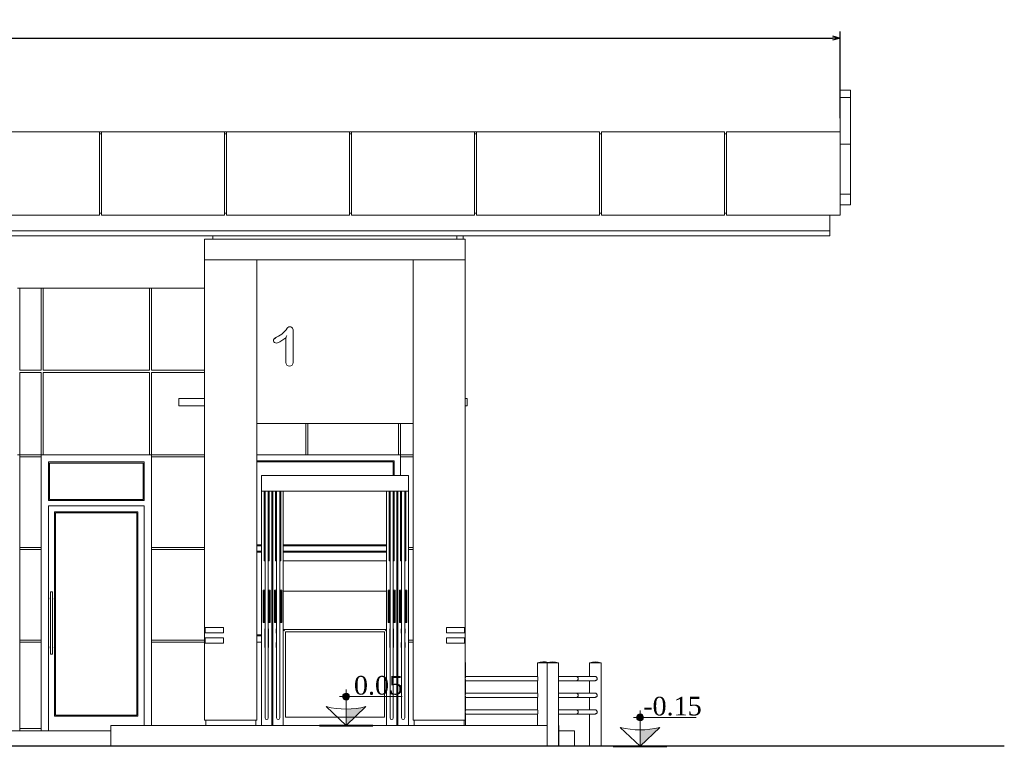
# Model space of a CAD drawing. Header units: millimetres. Extents: x -40905 to 78147, y -92581 to -42687.
# Tile 26 of 38: x 37738 to 47188, y -59132 to -52156. Entities that reach past the tile are written whole.
import ezdxf

# ---------------------------------------------------------------- set-up
doc = ezdxf.new("R2010")
doc.units = ezdxf.units.MM
doc.styles.get("Standard").update_dxf_attribs({"font": 'times.ttf'})
doc.dimstyles.new('ISO-25', dxfattribs={"dimscale": 50, "dimtxt": 2.5, "dimasz": 1.5, "dimexe": 1.25, "dimexo": 0.625, "dimtad": 1, "dimdec": 0, "dimtxsty": 'Standard', "dimblk": 'OPEN30', "dimcen": 2.5, "dimadec": 0, "dimazin": 0, "dimtfac": 1, "dimtdec": 0, "dimtmove": 0, "dimatfit": 3, "dimldrblk": 'OPEN30', "dimfxl": 1, "dimarcsym": 0})

# ---------------------------------------------------------------- blocks, each defined once
blk = doc.blocks.new('A$C3035116E')
at = {"color": 0, "linetype": 'Continuous', "lineweight": 0, "extrusion": (0, 1, 0)}
for p, q in [((-16071.1, -256), (-15971.1, -256)), ((-16071.1, -325.5), (-15971.1, -325.5)), ((-23181.1, -656), (-24361.1, -656)), ((-23181.1, -656), (-23181.1, -1456)), ((-23181.1, -656), (-23161.1, -656)), ((-21981.1, -656), (-23161.1, -656)), ((-23161.1, -1456), (-23161.1, -656)), ((-21981.1, -656), (-21981.1, -1456)), ((-21981.1, -656), (-21961.1, -656)), ((-20781.1, -656), (-21961.1, -656)), ((-21961.1, -1456), (-21961.1, -656)), ((-20781.1, -656), (-20781.1, -1456)), ((-20781.1, -656), (-20761.1, -656)), ((-19581.1, -656), (-20761.1, -656)), ((-20761.1, -1456), (-20761.1, -656)), ((-19581.1, -656), (-19581.1, -1456)), ((-19581.1, -656), (-19561.1, -656)), ((-18381.1, -656), (-19561.1, -656)), ((-19561.1, -1456), (-19561.1, -656)), ((-18381.1, -656), (-18381.1, -1456)), ((-17181.1, -656), (-18361.1, -656)), ((-18361.1, -1456), (-18361.1, -656)), ((-17181.1, -656), (-17181.1, -1456)), ((-17161.1, -1456), (-17161.1, -656)), ((-16071.1, -656), (-17161.1, -656)), ((-16071.1, -656), (-16071.1, -1456)), ((-23161.1, -676), (-23181.1, -676)), ((-21961.1, -676), (-21981.1, -676)), ((-20761.1, -676), (-20781.1, -676)), ((-19561.1, -676), (-19581.1, -676)), ((-18361.1, -676), (-18381.1, -676)), ((-17161.1, -676), (-17181.1, -676)), ((-16071.1, -776), (-15971.1, -776)), ((-16071.1, -1256), (-15971.1, -1256)), ((-16071.1, -1356), (-15971.1, -1356)), ((-16071.1, -1356), (-15971.1, -1356)), ((-24361.1, -1456), (-23181.1, -1456)), ((-23181.1, -1436), (-23161.1, -1436)), ((-23161.1, -1456), (-21981.1, -1456)), ((-21981.1, -1436), (-21961.1, -1436)), ((-21961.1, -1456), (-20781.1, -1456)), ((-20781.1, -1436), (-20761.1, -1436)), ((-20761.1, -1456), (-19581.1, -1456)), ((-19581.1, -1436), (-19561.1, -1436)), ((-19561.1, -1456), (-18381.1, -1456)), ((-18381.1, -1436), (-18361.1, -1436)), ((-18361.1, -1456), (-17181.1, -1456)), ((-17181.1, -1436), (-17161.1, -1436)), ((-17161.1, -1456), (-16071.1, -1456)), ((-16171.1, -1656), (-16171.1, -1456)), ((-36171.1, -1606), (-16171.1, -1606)), ((-16171.1, -1606), (-36171.1, -1606)), ((-36171.1, -1656), (-16171.1, -1656)), ((-22171.1, -1686), (-22171.1, -1886)), ((-22171.1, -1686), (-19671.1, -1686)), ((-22091.1, -1686), (-22091.1, -1656)), ((-19751.1, -1686), (-19751.1, -1656)), ((-19691.1, -1686), (-19691.1, -1656)), ((-19671.1, -1686), (-19671.1, -1886)), ((-22171.1, -1886), (-22171.1, -2306)), ((-22171.1, -1886), (-19671.1, -1886)), ((-21671.1, -2306), (-21671.1, -1886)), ((-20171.1, -1886), (-20171.1, -2306)), ((-19671.1, -2306), (-19671.1, -1886)), ((-23966.1, -2156), (-23946.1, -2156)), ((-23946.1, -2156), (-23741.1, -2156)), ((-23946.1, -2156), (-23946.1, -2946)), ((-23741.1, -2156), (-23721.1, -2156)), ((-23741.1, -2946), (-23741.1, -2156)), ((-23721.1, -2156), (-22701.1, -2156)), ((-23721.1, -2156), (-23721.1, -2946)), ((-22701.1, -2156), (-22681.1, -2156)), ((-22701.1, -2946), (-22701.1, -2156)), ((-22681.1, -2156), (-22171.1, -2156)), ((-22681.1, -2156), (-22681.1, -2946)), ((-22171.1, -2306), (-22171.1, -5416)), ((-21671.1, -6306), (-21671.1, -2306)), ((-20171.1, -2306), (-20171.1, -6306)), ((-19671.1, -2306), (-19671.1, -5416)), ((-21391.8, -2633.9), (-21391.8, -2871.3)), ((-21322.5, -2871.3), (-21322.5, -2558.2)), ((-23946.1, -2946), (-23741.1, -2946)), ((-23946.1, -2966), (-23946.1, -3756)), ((-23741.1, -2966), (-23946.1, -2966)), ((-23741.1, -3140.3), (-23741.1, -2966)), ((-23721.1, -2946), (-22701.1, -2946)), ((-23721.1, -2966), (-23721.1, -3122.3)), ((-22701.1, -2966), (-23721.1, -2966)), ((-22701.1, -3132.9), (-22701.1, -2966)), ((-22681.1, -2946), (-22171.1, -2946)), ((-22681.1, -2966), (-22681.1, -3120.6)), ((-22171.1, -2966), (-22681.1, -2966)), ((-23741.1, -3756), (-23741.1, -3140.3)), ((-23721.1, -3122.3), (-23721.1, -3756)), ((-22701.1, -3756), (-22701.1, -3132.9)), ((-22681.1, -3120.6), (-22681.1, -3756)), ((-22418.3, -3216.7), (-22171.1, -3216.7)), ((-22418.3, -3216.7), (-22418.3, -3286.7)), ((-22171.1, -3286.7), (-22418.3, -3286.7)), ((-19671.1, -3216.7), (-19651.1, -3216.7)), ((-19651.1, -3286.7), (-19671.1, -3286.7)), ((-19651.1, -3216.7), (-19651.1, -3286.7)), ((-21671.1, -3456), (-20171.1, -3456)), ((-21201.1, -3756), (-21201.1, -3456)), ((-21181.1, -3456), (-21181.1, -3756)), ((-20311.1, -3756), (-20311.1, -3456)), ((-20291.1, -3456), (-20291.1, -3756)), ((-23946.1, -3756), (-23966.1, -3756)), ((-23946.1, -3776), (-23946.1, -3756)), ((-23946.1, -3756), (-23741.1, -3756)), ((-23946.1, -3776), (-23946.1, -4646)), ((-23741.1, -3776), (-23946.1, -3776)), ((-23721.1, -3756), (-23741.1, -3756)), ((-23741.1, -3756), (-23741.1, -3776)), ((-23741.1, -4646), (-23741.1, -3776)), ((-23721.1, -3756), (-22701.1, -3756)), ((-22681.1, -3756), (-22701.1, -3756)), ((-22681.1, -3776), (-22681.1, -3756)), ((-22681.1, -3756), (-22171.1, -3756)), ((-22681.1, -3776), (-22681.1, -4646)), ((-22171.1, -3776), (-22681.1, -3776)), ((-21671.1, -3756), (-21201.1, -3756)), ((-21181.1, -3756), (-21201.1, -3756)), ((-21181.1, -3756), (-20311.1, -3756)), ((-20291.1, -3756), (-20311.1, -3756)), ((-20291.1, -3756), (-20171.1, -3756)), ((-20291.1, -3776), (-20291.1, -3756)), ((-20171.1, -3776), (-20291.1, -3776)), ((-20291.1, -3776), (-20291.1, -3956)), ((-23671.1, -4196), (-23671.1, -3826)), ((-23671.1, -3826), (-22751.1, -3826)), ((-23661.1, -3836), (-23661.1, -4186)), ((-22761.1, -3836), (-23661.1, -3836)), ((-22761.1, -3836), (-22761.1, -4186)), ((-22751.1, -4196), (-22751.1, -3826)), ((-21671.1, -3816), (-20351.1, -3816)), ((-20361.1, -3826), (-21671.1, -3826)), ((-20361.1, -3956), (-20361.1, -3826)), ((-20351.1, -3816), (-20351.1, -3956)), ((-21626.1, -3956), (-20216.1, -3956)), ((-21626.1, -4106), (-21626.1, -3956)), ((-20216.1, -3956), (-20216.1, -4106)), ((-21626.1, -4106), (-21626.1, -6356)), ((-20216.1, -4106), (-21626.1, -4106)), ((-21601.1, -4776), (-21601.1, -4106)), ((-21591.1, -4448), (-21591.1, -4106)), ((-21561.1, -4448), (-21561.1, -4106)), ((-21551.1, -4106), (-21551.1, -4776)), ((-21526.1, -6356), (-21526.1, -4106)), ((-21516.1, -6356), (-21516.1, -4106)), ((-21491.1, -4776), (-21491.1, -4106)), ((-21481.1, -4448), (-21481.1, -4106)), ((-21451.1, -4448), (-21451.1, -4106)), ((-21441.1, -4106), (-21441.1, -4776)), ((-21416.1, -4106), (-21416.1, -6356)), ((-20426.1, -4106), (-20426.1, -6356)), ((-20401.1, -4776), (-20401.1, -4106)), ((-20391.1, -4448), (-20391.1, -4106)), ((-20361.1, -4448), (-20361.1, -4106)), ((-20351.1, -4106), (-20351.1, -4776)), ((-20326.1, -6356), (-20326.1, -4106)), ((-20316.1, -6356), (-20316.1, -4106)), ((-20291.1, -4776), (-20291.1, -4106)), ((-20281.1, -4448), (-20281.1, -4106)), ((-20251.1, -4448), (-20251.1, -4106)), ((-20241.1, -4106), (-20241.1, -4776)), ((-20216.1, -4106), (-20216.1, -6356)), ((-22751.1, -4196), (-23671.1, -4196)), ((-23671.1, -4246), (-23671.1, -6406)), ((-22751.1, -4246), (-23671.1, -4246)), ((-22761.1, -4186), (-23661.1, -4186)), ((-22751.1, -4246), (-22751.1, -6356)), ((-23611.1, -4306), (-23611.1, -6266)), ((-23611.1, -4306), (-22811.1, -4306)), ((-23601.1, -6256), (-23601.1, -4316)), ((-22821.1, -4316), (-23601.1, -4316)), ((-22821.1, -6256), (-22821.1, -4316)), ((-22811.1, -4306), (-22811.1, -6266)), ((-21591.1, -4448), (-21591.1, -4958.8)), ((-21561.1, -4958.8), (-21561.1, -4448)), ((-21481.1, -4448), (-21481.1, -4958.8)), ((-21451.1, -4958.8), (-21451.1, -4448)), ((-20391.1, -4448), (-20391.1, -4958.8)), ((-20361.1, -4958.8), (-20361.1, -4448)), ((-20281.1, -4448), (-20281.1, -4958.8)), ((-20251.1, -4958.8), (-20251.1, -4448)), ((-21671.1, -4621), (-21626.1, -4621)), ((-21526.1, -4621), (-21516.1, -4621)), ((-21416.1, -4621), (-20426.1, -4621)), ((-23946.1, -4666), (-23946.1, -4646)), ((-23946.1, -4646), (-23741.1, -4646)), ((-23946.1, -4666), (-23946.1, -5536)), ((-23741.1, -4666), (-23946.1, -4666)), ((-23741.1, -4646), (-23741.1, -4666)), ((-23741.1, -5536), (-23741.1, -4666)), ((-22681.1, -4666), (-22681.1, -4646)), ((-22681.1, -4646), (-22171.1, -4646)), ((-22681.1, -4666), (-22681.1, -5536)), ((-22171.1, -4666), (-22681.1, -4666)), ((-21626.1, -4631), (-21671.1, -4631)), ((-21671.1, -4681), (-21626.1, -4681)), ((-21626.1, -4691), (-21671.1, -4691)), ((-21516.1, -4631), (-21526.1, -4631)), ((-21526.1, -4681), (-21516.1, -4681)), ((-21516.1, -4691), (-21526.1, -4691)), ((-20426.1, -4631), (-21416.1, -4631)), ((-21416.1, -4681), (-20426.1, -4681)), ((-20426.1, -4691), (-21416.1, -4691)), ((-20216.1, -4646), (-20171.1, -4646)), ((-20171.1, -4666), (-20216.1, -4666)), ((-21591.1, -4776), (-21601.1, -4776)), ((-21551.1, -4776), (-21561.1, -4776)), ((-21481.1, -4776), (-21491.1, -4776)), ((-21441.1, -4776), (-21451.1, -4776)), ((-20426.1, -4776), (-21416.1, -4776)), ((-20391.1, -4776), (-20401.1, -4776)), ((-20351.1, -4776), (-20361.1, -4776)), ((-20281.1, -4776), (-20291.1, -4776)), ((-20241.1, -4776), (-20251.1, -4776)), ((-21591.1, -4958.8), (-21591.1, -6186.9)), ((-21561.1, -6186.9), (-21561.1, -4958.8)), ((-21481.1, -4958.8), (-21481.1, -6186.9)), ((-21451.1, -6186.9), (-21451.1, -4958.8)), ((-20391.1, -4958.8), (-20391.1, -6186.9)), ((-20361.1, -6186.9), (-20361.1, -4958.8)), ((-20281.1, -4958.8), (-20281.1, -6186.9)), ((-20251.1, -6186.9), (-20251.1, -4958.8)), ((-23651.1, -5073.3), (-23651.1, -5672)), ((-23631.7, -5072.6), (-23650.4, -5072.6)), ((-23631.1, -5073.3), (-23631.1, -5672)), ((-21591.1, -5056), (-21611.1, -5056)), ((-21611.1, -5056), (-21611.1, -5366)), ((-21601.1, -5366), (-21601.1, -5066)), ((-21601.1, -5066), (-21591.1, -5066)), ((-21541.1, -5056), (-21561.1, -5056)), ((-21561.1, -5066), (-21551.1, -5066)), ((-21551.1, -5066), (-21551.1, -5366)), ((-21541.1, -5366), (-21541.1, -5056)), ((-21481.1, -5056), (-21501.1, -5056)), ((-21501.1, -5056), (-21501.1, -5366)), ((-21491.1, -5366), (-21491.1, -5066)), ((-21491.1, -5066), (-21481.1, -5066)), ((-21431.1, -5056), (-21451.1, -5056)), ((-21451.1, -5066), (-21441.1, -5066)), ((-21441.1, -5066), (-21441.1, -5366)), ((-21431.1, -5366), (-21431.1, -5056)), ((-21416.1, -5066), (-20426.1, -5066)), ((-20391.1, -5056), (-20411.1, -5056)), ((-20411.1, -5056), (-20411.1, -5366)), ((-20401.1, -5366), (-20401.1, -5066)), ((-20401.1, -5066), (-20391.1, -5066)), ((-20341.1, -5056), (-20361.1, -5056)), ((-20361.1, -5066), (-20351.1, -5066)), ((-20351.1, -5066), (-20351.1, -5366)), ((-20341.1, -5366), (-20341.1, -5056)), ((-20281.1, -5056), (-20301.1, -5056)), ((-20301.1, -5056), (-20301.1, -5366)), ((-20291.1, -5366), (-20291.1, -5066)), ((-20291.1, -5066), (-20281.1, -5066)), ((-20231.1, -5056), (-20251.1, -5056)), ((-20251.1, -5066), (-20241.1, -5066)), ((-20241.1, -5066), (-20241.1, -5366)), ((-20231.1, -5366), (-20231.1, -5056)), ((-21591.1, -5210.2), (-21593.8, -5223.7)), ((-21591.1, -5233.3), (-21593.2, -5228.7)), ((-21561.1, -5210.2), (-21558.3, -5223.7)), ((-21561.1, -5233.3), (-21558.9, -5228.7)), ((-21481.1, -5210.2), (-21483.8, -5223.7)), ((-21481.1, -5233.3), (-21483.2, -5228.7)), ((-21451.1, -5210.2), (-21448.3, -5223.7)), ((-21451.1, -5233.3), (-21448.9, -5228.7)), ((-20391.1, -5210.2), (-20393.8, -5223.7)), ((-20391.1, -5233.3), (-20393.2, -5228.7)), ((-20361.1, -5210.2), (-20358.3, -5223.7)), ((-20361.1, -5233.3), (-20358.9, -5228.7)), ((-20281.1, -5210.2), (-20283.8, -5223.7)), ((-20281.1, -5233.3), (-20283.2, -5228.7)), ((-20251.1, -5210.2), (-20248.3, -5223.7)), ((-20251.1, -5233.3), (-20248.9, -5228.7)), ((-21611.1, -5366), (-21601.1, -5366)), ((-21591.1, -5366), (-21601.1, -5366)), ((-21551.1, -5366), (-21561.1, -5366)), ((-21551.1, -5366), (-21541.1, -5366)), ((-21501.1, -5366), (-21491.1, -5366)), ((-21481.1, -5366), (-21491.1, -5366)), ((-21441.1, -5366), (-21451.1, -5366)), ((-21441.1, -5366), (-21431.1, -5366)), ((-20411.1, -5366), (-20401.1, -5366)), ((-20391.1, -5366), (-20401.1, -5366)), ((-20351.1, -5366), (-20361.1, -5366)), ((-20351.1, -5366), (-20341.1, -5366)), ((-20301.1, -5366), (-20291.1, -5366)), ((-20281.1, -5366), (-20291.1, -5366)), ((-20241.1, -5366), (-20251.1, -5366)), ((-20241.1, -5366), (-20231.1, -5366)), ((-22171.1, -5416), (-21991.1, -5416)), ((-22171.1, -5466), (-22171.1, -5416)), ((-21991.1, -5466), (-22171.1, -5466)), ((-22171.1, -5466), (-22171.1, -5516)), ((-22166.1, -5416), (-22166.1, -5466)), ((-21991.1, -5466), (-21991.1, -5416)), ((-21594.1, -5469.7), (-21594.1, -5430.3)), ((-21593.1, -5469.7), (-21593.1, -5521.2)), ((-21559.1, -5521.2), (-21559.1, -5469.7)), ((-21558.1, -5469.7), (-21558.1, -5430.3)), ((-21484.1, -5469.7), (-21484.1, -5430.3)), ((-21483.1, -5469.7), (-21483.1, -5521.2)), ((-21449.1, -5521.2), (-21449.1, -5469.7)), ((-21448.1, -5469.7), (-21448.1, -5430.3)), ((-21416.1, -5436), (-20426.1, -5436)), ((-21416.1, -5436), (-21406.1, -5446)), ((-21396.1, -5456), (-20446.1, -5456)), ((-21396.1, -6276), (-21396.1, -5456)), ((-21394.1, -5458), (-21396.1, -5456)), ((-20448.1, -5458), (-20446.1, -5456)), ((-20446.1, -5456), (-20446.1, -6276)), ((-20426.1, -5436), (-20436.1, -5446)), ((-20394.1, -5469.7), (-20394.1, -5430.3)), ((-20393.1, -5469.7), (-20393.1, -5521.2)), ((-20359.1, -5521.2), (-20359.1, -5469.7)), ((-20358.1, -5469.7), (-20358.1, -5430.3)), ((-20284.1, -5469.7), (-20284.1, -5430.3)), ((-20283.1, -5469.7), (-20283.1, -5521.2)), ((-20249.1, -5521.2), (-20249.1, -5469.7)), ((-20248.1, -5469.7), (-20248.1, -5430.3)), ((-19851.1, -5466), (-19851.1, -5416)), ((-19851.1, -5416), (-19671.1, -5416)), ((-19671.1, -5466), (-19851.1, -5466)), ((-19676.1, -5416), (-19676.1, -5466)), ((-19671.1, -5416), (-19671.1, -5466)), ((-19671.1, -5466), (-19671.1, -5516)), ((-23946.1, -5556), (-23946.1, -5536)), ((-23946.1, -5536), (-23741.1, -5536)), ((-23946.1, -5556), (-23946.1, -6386)), ((-23741.1, -5556), (-23946.1, -5556)), ((-23741.1, -5536), (-23741.1, -5556)), ((-23741.1, -6386), (-23741.1, -5556)), ((-22681.1, -5556), (-22681.1, -5536)), ((-22681.1, -5536), (-22171.1, -5536)), ((-22171.1, -5556), (-22681.1, -5556)), ((-22681.1, -5556), (-22681.1, -6356)), ((-22171.1, -5516), (-21991.1, -5516)), ((-22171.1, -5566), (-22171.1, -5516)), ((-21991.1, -5566), (-22171.1, -5566)), ((-22171.1, -5566), (-22171.1, -6306)), ((-22166.1, -5516), (-22166.1, -5566)), ((-21991.1, -5516), (-21991.1, -5566)), ((-21671.1, -5486), (-21626.1, -5486)), ((-21626.1, -5496), (-21671.1, -5496)), ((-21626.1, -5556), (-21671.1, -5556)), ((-21594.1, -5607.4), (-21594.1, -5559.5)), ((-21593.1, -5521.2), (-21593.1, -5559)), ((-21559.1, -5559), (-21559.1, -5521.2)), ((-21558.1, -5607.4), (-21558.1, -5559.5)), ((-21526.1, -5486), (-21516.1, -5486)), ((-21516.1, -5496), (-21526.1, -5496)), ((-21516.1, -5556), (-21526.1, -5556)), ((-21484.1, -5607.4), (-21484.1, -5559.5)), ((-21483.1, -5521.2), (-21483.1, -5559)), ((-21449.1, -5559), (-21449.1, -5521.2)), ((-21448.1, -5607.4), (-21448.1, -5559.5)), ((-20394.1, -5607.4), (-20394.1, -5559.5)), ((-20393.1, -5521.2), (-20393.1, -5559)), ((-20359.1, -5559), (-20359.1, -5521.2)), ((-20358.1, -5607.4), (-20358.1, -5559.5)), ((-20316.1, -5556), (-20326.1, -5556)), ((-20284.1, -5607.4), (-20284.1, -5559.5)), ((-20283.1, -5521.2), (-20283.1, -5559)), ((-20249.1, -5559), (-20249.1, -5521.2)), ((-20248.1, -5607.4), (-20248.1, -5559.5)), ((-20216.1, -5536), (-20171.1, -5536)), ((-20171.1, -5556), (-20216.1, -5556)), ((-19851.1, -5566), (-19851.1, -5516)), ((-19851.1, -5516), (-19671.1, -5516)), ((-19671.1, -5566), (-19851.1, -5566)), ((-19676.1, -5516), (-19676.1, -5566)), ((-19671.1, -5516), (-19671.1, -5566)), ((-19671.1, -5566), (-19671.1, -6306)), ((-23631.7, -5672.6), (-23650.4, -5672.6)), ((-19671.1, -5753), (-19666.1, -5753)), ((-19671.1, -5754), (-19666.1, -5754)), ((-19666.1, -5756), (-19671.1, -5756)), ((-19669.1, -5754), (-19669.1, -5756)), ((-19666.1, -5753), (-19666.1, -5754)), ((-19666.1, -5756), (-19666.1, -5886)), ((-18976.1, -5753), (-18885.1, -5753)), ((-18976.1, -5753), (-18976.1, -5754)), ((-18976.1, -5754), (-18885.1, -5754)), ((-18959.9, -5756), (-18976.1, -5756)), ((-18976.1, -5756), (-18976.1, -5886)), ((-18973.1, -5754), (-18973.1, -5756)), ((-18885.1, -5756), (-18959.9, -5756)), ((-18885.1, -5753), (-18775.1, -5753)), ((-18885.1, -5753), (-18885.1, -5754)), ((-18885.1, -5754), (-18775.1, -5754)), ((-18885.1, -5756), (-18869, -5756)), ((-18885.1, -5756), (-18885.1, -6551)), ((-18882.1, -5754), (-18882.1, -5756)), ((-18869, -5756), (-18775.1, -5756)), ((-18778.1, -5754), (-18778.1, -5756)), ((-18775.1, -5753), (-18775.1, -5754)), ((-18775.1, -5756), (-18775.1, -6551)), ((-18421.1, -5753), (-18476.1, -5753)), ((-18476.1, -5754), (-18476.1, -5753)), ((-18421.1, -5754), (-18476.1, -5754)), ((-18476.1, -5756), (-18366.1, -5756)), ((-18476.1, -5886), (-18476.1, -5756)), ((-18473.1, -5756), (-18473.1, -5754)), ((-18366.1, -5753), (-18421.1, -5753)), ((-18366.1, -5754), (-18421.1, -5754)), ((-18369.1, -5756), (-18369.1, -5754)), ((-18366.1, -5754), (-18366.1, -5753)), ((-18366.1, -6551), (-18366.1, -5756)), ((-18976.1, -5886), (-19666.1, -5886)), ((-19666.1, -5926), (-19666.1, -6046)), ((-18976.1, -5926), (-19666.1, -5926)), ((-18976.1, -5926), (-18976.1, -6046)), ((-18606.1, -5886), (-18775.1, -5886)), ((-18775.1, -5926), (-18606.1, -5926)), ((-18424.1, -5886), (-18606.1, -5886)), ((-18606.1, -5926), (-18424.1, -5926)), ((-18476.1, -6046), (-18476.1, -5926)), ((-18976.1, -6046), (-19666.1, -6046)), ((-18606.1, -6046), (-18775.1, -6046)), ((-18424.1, -6046), (-18606.1, -6046)), ((-19666.1, -6086), (-19666.1, -6206)), ((-18976.1, -6086), (-19666.1, -6086)), ((-18976.1, -6086), (-18976.1, -6206)), ((-18775.1, -6086), (-18606.1, -6086)), ((-18606.1, -6086), (-18424.1, -6086)), ((-18476.1, -6206), (-18476.1, -6086)), ((-21591.1, -6186.9), (-21591.1, -6283.5)), ((-21561.1, -6283.5), (-21561.1, -6186.9)), ((-21481.1, -6186.9), (-21481.1, -6283.5)), ((-21451.1, -6283.5), (-21451.1, -6186.9)), ((-20391.1, -6186.9), (-20391.1, -6283.5)), ((-20361.1, -6283.5), (-20361.1, -6186.9)), ((-20281.1, -6186.9), (-20281.1, -6283.5)), ((-20251.1, -6283.5), (-20251.1, -6186.9)), ((-18976.1, -6206), (-19666.1, -6206)), ((-18606.1, -6206), (-18775.1, -6206)), ((-18424.1, -6206), (-18606.1, -6206)), ((-22811.1, -6266), (-23611.1, -6266)), ((-22821.1, -6256), (-23601.1, -6256)), ((-22171.1, -6306), (-21671.1, -6306)), ((-22161.1, -6356), (-22161.1, -6306)), ((-21681.1, -6356), (-21681.1, -6306)), ((-21394.1, -6274), (-21396.1, -6276)), ((-20446.1, -6276), (-21396.1, -6276)), ((-20446.1, -6276), (-20448.1, -6274)), ((-20171.1, -6306), (-19671.1, -6306)), ((-20161.1, -6356), (-20161.1, -6306)), ((-19681.1, -6356), (-19681.1, -6306)), ((-19666.1, -6246), (-19666.1, -6356)), ((-18976.1, -6246), (-19666.1, -6246)), ((-18976.1, -6246), (-18976.1, -6356)), ((-18775.1, -6246), (-18606.1, -6246)), ((-18606.1, -6246), (-18424.1, -6246)), ((-18476.1, -6551), (-18476.1, -6246)), ((-29271.1, -6406), (-23071.1, -6406)), ((-23946.1, -6406), (-23946.1, -6386)), ((-23946.1, -6386), (-23741.1, -6386)), ((-23741.1, -6386), (-23741.1, -6406)), ((-22471.1, -6356), (-23071.1, -6356)), ((-23071.1, -6556), (-23071.1, -6356)), ((-22471.1, -6356), (-19371.1, -6356)), ((-18885.1, -6356), (-19371.1, -6356)), ((-18771.1, -6356), (-18775.1, -6356)), ((-18771.1, -6551), (-18771.1, -6356)), ((-18621.1, -6406), (-18771.1, -6406)), ((-18621.1, -6556), (-18621.1, -6406)), ((-18725.1, -6551), (-18935.1, -6551)), ((-18935.1, -6556), (-18935.1, -6551)), ((-18725.1, -6556), (-18725.1, -6551)), ((-18526.1, -6551), (-18316.1, -6551)), ((-18526.1, -6551), (-18526.1, -6556)), ((-18316.1, -6551), (-18316.1, -6556))]:
    blk.add_line(p, q, dxfattribs=at)
at = {"color": 0, "linetype": 'Continuous', "lineweight": 30, "extrusion": (0, 1, 0)}
blk.add_line((-14496.2, -6556), (-37845.9, -6556), dxfattribs=at)
at = {"color": 0, "linetype": 'Continuous', "lineweight": 0}
blk.add_lwpolyline([(-15971.1, -256), (-16071.1, -256), (-16071.1, -1356), (-15971.1, -1356)], close=True, dxfattribs=at)
at = {"color": 0, "linetype": 'Continuous', "lineweight": 0, "extrusion": (0, 0, -1)}
for centre, radius, start, end in [((21594.6, -2389.9), 264.4, 214.99997, 248.64695), ((23650.4, -5073.3), 0.667, 0, 90), ((23631.7, -5073.3), 0.667, 90, 180), ((23641.1, -5139.3), 13.3, 0, 41.40962), ((23641.1, -5139.3), 13.3, 318.59038, 360), ((23641.1, -5139.3), 13.3, 138.59038, 221.40962), ((23650.4, -5672), 0.667, 270, 0), ((23631.7, -5672), 0.667, 180, 270), ((19721.1, -5929.6), 185, 105.68035, 107.29534), ((18921.1, -5929.6), 185, 72.70466, 104.22763), ((18830.1, -5929.6), 185, 72.70466, 107.29534), ((18421.1, -5929.6), 185, 72.70466, 107.29534), ((18606.1, -5906), 20, 90, 270), ((18606.1, -6066), 20, 90, 270), ((18606.1, -6226), 20, 90, 270), ((21576.1, -6283.5), 15, 180, 0), ((21466.1, -6283.5), 15, 180, 0), ((20376.1, -6283.5), 15, 180, 0), ((20266.1, -6283.5), 15, 180, 0)]:
    blk.add_arc(centre, radius, start, end, dxfattribs=at)
at = {"color": 0, "linetype": 'Continuous', "lineweight": 0}
for centre, radius, start, end in [((-21353, -2559.1), 30.6, 1.60407, 145.00003), ((-21482.7, -2658.2), 27, 125.38315, 293.01182), ((-21597.8, -2387.3), 321.2, 293.01182, 309.87379), ((-21357.2, -2871.3), 34.7, 180, 0), ((-23641.1, -5606), 13.3, 138.59038, 180), ((-23641.1, -5606), 13.3, 180, 221.40962), ((-23641.1, -5606), 13.3, 318.59038, 41.40962)]:
    blk.add_arc(centre, radius, start, end, dxfattribs=at)
for centre, major_axis, ratio, start_param, end_param in [((-21576.1, -5225.3), (-17.9, 0), 0.659038, -0.579636, 0.298175), ((-21576.1, -5225.3), (17.9, 0), 0.659038, -0.298175, 0.579636), ((-21466.1, -5225.3), (-17.9, 0), 0.659038, -0.579636, 0.298175), ((-21466.1, -5225.3), (17.9, 0), 0.659038, -0.298175, 0.579636), ((-20376.1, -5225.3), (-17.9, 0), 0.659038, -0.579636, 0.298175), ((-20376.1, -5225.3), (17.9, 0), 0.659038, -0.298175, 0.579636), ((-20266.1, -5225.3), (-17.9, 0), 0.659038, -0.579636, 0.298175), ((-20266.1, -5225.3), (17.9, 0), 0.659038, -0.298175, 0.579636), ((-21576.1, -5469.7), (-17, 0), 0.233595, -0.489957, 0), ((-21576.1, -5469.7), (17, 0), 0.233595, 0, 0.489957), ((-21466.1, -5469.7), (-17, 0), 0.233595, -0.489957, 0), ((-21466.1, -5469.7), (17, 0), 0.233595, 0, 0.489957), ((-20376.1, -5469.7), (-17, 0), 0.233595, -0.489957, 0), ((-20376.1, -5469.7), (17, 0), 0.233595, 0, 0.489957), ((-20266.1, -5469.7), (-17, 0), 0.233595, -0.489957, 0), ((-20266.1, -5469.7), (17, 0), 0.233595, 0, 0.489957)]:
    blk.add_ellipse(centre, major_axis=major_axis, ratio=ratio, start_param=start_param, end_param=end_param, dxfattribs=at)
at = {"color": 0, "linetype": 'Continuous', "lineweight": 0, "extrusion": (0, 0, -1)}
for centre, major_axis, ratio, start_param, end_param in [((-21576.1, -5430.3), (-18, 0), 0.233595, 0, 0.585686), ((-21576.1, -5469.7), (-18, 0), 0.233595, 0, 0.585686), ((-21576.1, -5469.7), (-18, 0), 0.233595, -0.334896, 0), ((-21576.1, -5430.3), (18, 0), 0.233595, -0.585686, 0), ((-21576.1, -5469.7), (18, 0), 0.233595, -0.585686, 0.334896), ((-21466.1, -5430.3), (-18, 0), 0.233595, 0, 0.585686), ((-21466.1, -5469.7), (-18, 0), 0.233595, 0, 0.585686), ((-21466.1, -5469.7), (-18, 0), 0.233595, -0.334896, 0), ((-21466.1, -5430.3), (18, 0), 0.233595, -0.585686, 0), ((-21466.1, -5469.7), (18, 0), 0.233595, -0.585686, 0.334896), ((-20376.1, -5430.3), (-18, 0), 0.233595, 0, 0.585686), ((-20376.1, -5469.7), (-18, 0), 0.233595, 0, 0.585686), ((-20376.1, -5469.7), (-18, 0), 0.233595, -0.334896, 0), ((-20376.1, -5430.3), (18, 0), 0.233595, -0.585686, 0), ((-20376.1, -5469.7), (18, 0), 0.233595, -0.585686, 0.334896), ((-20266.1, -5430.3), (-18, 0), 0.233595, 0, 0.585686), ((-20266.1, -5469.7), (-18, 0), 0.233595, 0, 0.585686), ((-20266.1, -5469.7), (-18, 0), 0.233595, -0.334896, 0), ((-20266.1, -5430.3), (18, 0), 0.233595, -0.585686, 0), ((-20266.1, -5469.7), (18, 0), 0.233595, -0.585686, 0.334896), ((-21576.1, -5559.5), (-18, 0), 0.096097, 0, 0.585686), ((-21576.1, -5559.5), (18, 0), 0.096097, -0.585686, 0), ((-21466.1, -5559.5), (-18, 0), 0.096097, 0, 0.585686), ((-21466.1, -5559.5), (18, 0), 0.096097, -0.585686, 0), ((-20376.1, -5559.5), (-18, 0), 0.096097, 0, 0.585686), ((-20376.1, -5559.5), (18, 0), 0.096097, -0.585686, 0), ((-20266.1, -5559.5), (-18, 0), 0.096097, 0, 0.585686), ((-20266.1, -5559.5), (18, 0), 0.096097, -0.585686, 0), ((-21576.1, -5607.4), (-18, 0), 0.096097, 0, 0.585686), ((-21576.1, -5607.4), (-18, 0), 0.096097, -0.585686, 0), ((-21576.1, -5607.4), (18, 0), 0.096097, -0.585686, 0.585686), ((-21466.1, -5607.4), (-18, 0), 0.096097, 0, 0.585686), ((-21466.1, -5607.4), (-18, 0), 0.096097, -0.585686, 0), ((-21466.1, -5607.4), (18, 0), 0.096097, -0.585686, 0.585686), ((-20376.1, -5607.4), (-18, 0), 0.096097, 0, 0.585686), ((-20376.1, -5607.4), (-18, 0), 0.096097, -0.585686, 0), ((-20376.1, -5607.4), (18, 0), 0.096097, -0.585686, 0.585686), ((-20266.1, -5607.4), (-18, 0), 0.096097, 0, 0.585686), ((-20266.1, -5607.4), (-18, 0), 0.096097, -0.585686, 0), ((-20266.1, -5607.4), (18, 0), 0.096097, -0.585686, 0.585686)]:
    blk.add_ellipse(centre, major_axis=major_axis, ratio=ratio, start_param=start_param, end_param=end_param, dxfattribs=at)
at = {"color": 0, "linetype": 'Continuous', "lineweight": 0}
for points, knots in [([(-21493.4, -2645), (-21493.4, -2645), (-21493.4, -2645), (-21493.8, -2644.4), (-21494.1, -2643.8), (-21494.8, -2642.6), (-21495.1, -2642), (-21496, -2640.5), (-21496.6, -2639.5), (-21497.4, -2637.9), (-21497.8, -2637.3), (-21498.3, -2636.4), (-21498.4, -2636.2), (-21498.4, -2636.2)], [-0.006869, -0.006869, -0.006869, -0.006869, 0, 0, 2.062161, 2.062161, 4.122842, 4.122842, 8.046162, 8.046162, 11.939915, 11.939915, 15.820242, 15.820242, 15.820242, 15.820242]), ([(-21381.8, -2611.5), (-21381.8, -2611.5), (-21381.8, -2611.5), (-21383.8, -2616.1), (-21385.7, -2620.4), (-21388.4, -2626.5), (-21389.4, -2628.5), (-21390.5, -2631), (-21390.9, -2631.9), (-21391.4, -2633), (-21391.6, -2633.4), (-21391.8, -2633.8), (-21391.8, -2633.9), (-21391.8, -2633.9)], [-0.01038, -0.01038, -0.01038, -0.01038, 0, 0, 14.914244, 14.914244, 24.838855, 24.838855, 30.391809, 30.391809, 33.782364, 33.782364, 36.519595, 36.519595, 36.519595, 36.519595]), ([(-19666.1, -5886), (-19666.1, -5886), (-19666.1, -5886), (-19666.1, -5886.1), (-19666.1, -5886.2), (-19666.3, -5886.6), (-19666.4, -5887), (-19666.8, -5888), (-19667, -5888.6), (-19667.4, -5890.1), (-19667.7, -5890.9), (-19668.1, -5892.7), (-19668.4, -5893.7), (-19668.8, -5895.9), (-19669.1, -5897), (-19669.4, -5899.5), (-19669.6, -5900.8), (-19669.7, -5902.7), (-19669.8, -5903.4), (-19669.8, -5904.7), (-19669.8, -5905.3), (-19669.8, -5906.6), (-19669.8, -5907.2), (-19669.8, -5908.5), (-19669.7, -5909.2), (-19669.6, -5911.1), (-19669.4, -5912.4), (-19669.1, -5914.9), (-19668.8, -5916.1), (-19668.4, -5918.2), (-19668.1, -5919.2), (-19667.7, -5921), (-19667.4, -5921.8), (-19667, -5923.3), (-19666.8, -5923.9), (-19666.4, -5924.9), (-19666.3, -5925.3), (-19666.1, -5925.7), (-19666.1, -5925.8), (-19666.1, -5925.9), (-19666.1, -5926), (-19666.1, -5926)], [30.439541, 30.439541, 30.439541, 30.439541, 32.341373, 32.341373, 34.243206, 34.243206, 38.046871, 38.046871, 41.850536, 41.850536, 45.654202, 45.654202, 49.460422, 49.460422, 53.266642, 53.266642, 57.072862, 57.072862, 58.975972, 58.975972, 60.879082, 60.879082, 62.782192, 62.782192, 64.685302, 64.685302, 68.491522, 68.491522, 72.297742, 72.297742, 76.103962, 76.103962, 79.907627, 79.907627, 83.711292, 83.711292, 87.514957, 87.514957, 89.41679, 89.41679, 91.318623, 91.318623, 91.318623, 91.318623]), ([(-18976.1, -5926), (-18976.1, -5926), (-18976, -5925.9), (-18976, -5925.8), (-18976, -5925.7), (-18975.8, -5925.3), (-18975.7, -5924.9), (-18975.3, -5923.9), (-18975.1, -5923.3), (-18974.7, -5921.8), (-18974.4, -5921), (-18974, -5919.2), (-18973.7, -5918.2), (-18973.3, -5916.1), (-18973, -5914.9), (-18972.7, -5912.4), (-18972.5, -5911.1), (-18972.4, -5909.2), (-18972.4, -5908.5), (-18972.3, -5907.2), (-18972.3, -5906.6), (-18972.3, -5905.3), (-18972.3, -5904.7), (-18972.4, -5903.4), (-18972.4, -5902.7), (-18972.5, -5900.8), (-18972.7, -5899.5), (-18973, -5897), (-18973.3, -5895.9), (-18973.7, -5893.7), (-18974, -5892.7), (-18974.4, -5890.9), (-18974.7, -5890.1), (-18975.1, -5888.6), (-18975.3, -5888), (-18975.7, -5887), (-18975.8, -5886.6), (-18976, -5886.2), (-18976, -5886.1), (-18976, -5886), (-18976.1, -5886), (-18976.1, -5886)], [30.439541, 30.439541, 30.439541, 30.439541, 32.341373, 32.341373, 34.243206, 34.243206, 38.046871, 38.046871, 41.850536, 41.850536, 45.654202, 45.654202, 49.460422, 49.460422, 53.266642, 53.266642, 57.072862, 57.072862, 58.975972, 58.975972, 60.879082, 60.879082, 62.782192, 62.782192, 64.685302, 64.685302, 68.491522, 68.491522, 72.297742, 72.297742, 76.103962, 76.103962, 79.907627, 79.907627, 83.711292, 83.711292, 87.514957, 87.514957, 89.41679, 89.41679, 91.318623, 91.318623, 91.318623, 91.318623]), ([(-18424.1, -5926), (-18422.7, -5926), (-18421.2, -5925.8), (-18418.5, -5925.2), (-18417.2, -5924.8), (-18413.5, -5923.2), (-18411.3, -5921.7), (-18407.7, -5918), (-18406.3, -5916), (-18404.4, -5911.5), (-18403.8, -5909.2), (-18403.6, -5904.8), (-18403.8, -5902.7), (-18405.1, -5898.2), (-18406.3, -5895.9), (-18409.6, -5891.8), (-18411.6, -5890), (-18416, -5887.5), (-18418.3, -5886.7), (-18421.8, -5886.1), (-18423, -5886), (-18424.1, -5886)], [-127.287553, -127.287553, -127.287553, -127.287553, -123.014877, -123.014877, -118.864132, -118.864132, -110.847639, -110.847639, -103.344585, -103.344585, -96.263296, -96.263296, -89.987764, -89.987764, -82.101473, -82.101473, -74.133579, -74.133579, -66.775888, -66.775888, -63.386007, -63.386007, -63.386007, -63.386007]), ([(-19666.1, -6046), (-19666.1, -6046), (-19666.1, -6046), (-19666.1, -6046.1), (-19666.1, -6046.2), (-19666.3, -6046.6), (-19666.4, -6047), (-19666.8, -6048), (-19667, -6048.6), (-19667.4, -6050.1), (-19667.7, -6050.9), (-19668.1, -6052.7), (-19668.4, -6053.7), (-19668.8, -6055.9), (-19669.1, -6057), (-19669.4, -6059.5), (-19669.6, -6060.8), (-19669.7, -6062.7), (-19669.8, -6063.4), (-19669.8, -6064.7), (-19669.8, -6065.3), (-19669.8, -6066.6), (-19669.8, -6067.2), (-19669.8, -6068.5), (-19669.7, -6069.2), (-19669.6, -6071.1), (-19669.4, -6072.4), (-19669.1, -6074.9), (-19668.8, -6076.1), (-19668.4, -6078.2), (-19668.1, -6079.2), (-19667.7, -6081), (-19667.4, -6081.8), (-19667, -6083.3), (-19666.8, -6083.9), (-19666.4, -6084.9), (-19666.3, -6085.3), (-19666.1, -6085.7), (-19666.1, -6085.8), (-19666.1, -6085.9), (-19666.1, -6086), (-19666.1, -6086)], [30.439541, 30.439541, 30.439541, 30.439541, 32.341373, 32.341373, 34.243206, 34.243206, 38.046871, 38.046871, 41.850536, 41.850536, 45.654202, 45.654202, 49.460422, 49.460422, 53.266642, 53.266642, 57.072862, 57.072862, 58.975972, 58.975972, 60.879082, 60.879082, 62.782192, 62.782192, 64.685302, 64.685302, 68.491522, 68.491522, 72.297742, 72.297742, 76.103962, 76.103962, 79.907627, 79.907627, 83.711292, 83.711292, 87.514957, 87.514957, 89.41679, 89.41679, 91.318623, 91.318623, 91.318623, 91.318623]), ([(-18976.1, -6086), (-18976.1, -6086), (-18976, -6085.9), (-18976, -6085.8), (-18976, -6085.7), (-18975.8, -6085.3), (-18975.7, -6084.9), (-18975.3, -6083.9), (-18975.1, -6083.3), (-18974.7, -6081.8), (-18974.4, -6081), (-18974, -6079.2), (-18973.7, -6078.2), (-18973.3, -6076.1), (-18973, -6074.9), (-18972.7, -6072.4), (-18972.5, -6071.1), (-18972.4, -6069.2), (-18972.4, -6068.5), (-18972.3, -6067.2), (-18972.3, -6066.6), (-18972.3, -6065.3), (-18972.3, -6064.7), (-18972.4, -6063.4), (-18972.4, -6062.7), (-18972.5, -6060.8), (-18972.7, -6059.5), (-18973, -6057), (-18973.3, -6055.9), (-18973.7, -6053.7), (-18974, -6052.7), (-18974.4, -6050.9), (-18974.7, -6050.1), (-18975.1, -6048.6), (-18975.3, -6048), (-18975.7, -6047), (-18975.8, -6046.6), (-18976, -6046.2), (-18976, -6046.1), (-18976, -6046), (-18976.1, -6046), (-18976.1, -6046)], [30.439541, 30.439541, 30.439541, 30.439541, 32.341373, 32.341373, 34.243206, 34.243206, 38.046871, 38.046871, 41.850536, 41.850536, 45.654202, 45.654202, 49.460422, 49.460422, 53.266642, 53.266642, 57.072862, 57.072862, 58.975972, 58.975972, 60.879082, 60.879082, 62.782192, 62.782192, 64.685302, 64.685302, 68.491522, 68.491522, 72.297742, 72.297742, 76.103962, 76.103962, 79.907627, 79.907627, 83.711292, 83.711292, 87.514957, 87.514957, 89.41679, 89.41679, 91.318623, 91.318623, 91.318623, 91.318623]), ([(-18424.1, -6086), (-18422.7, -6086), (-18421.2, -6085.8), (-18418.5, -6085.2), (-18417.2, -6084.8), (-18413.5, -6083.2), (-18411.3, -6081.7), (-18407.7, -6078), (-18406.3, -6076), (-18404.4, -6071.5), (-18403.8, -6069.2), (-18403.6, -6064.8), (-18403.8, -6062.7), (-18405.1, -6058.2), (-18406.3, -6055.9), (-18409.6, -6051.8), (-18411.6, -6050), (-18416, -6047.5), (-18418.3, -6046.7), (-18421.8, -6046.1), (-18423, -6046), (-18424.1, -6046)], [-127.287553, -127.287553, -127.287553, -127.287553, -123.014877, -123.014877, -118.864132, -118.864132, -110.847639, -110.847639, -103.344585, -103.344585, -96.263296, -96.263296, -89.987763, -89.987763, -82.101473, -82.101473, -74.133579, -74.133579, -66.775888, -66.775888, -63.386007, -63.386007, -63.386007, -63.386007]), ([(-19666.1, -6206), (-19666.1, -6206), (-19666.1, -6206), (-19666.1, -6206.1), (-19666.1, -6206.2), (-19666.3, -6206.6), (-19666.4, -6207), (-19666.8, -6208), (-19667, -6208.6), (-19667.4, -6210.1), (-19667.7, -6210.9), (-19668.1, -6212.7), (-19668.4, -6213.7), (-19668.8, -6215.9), (-19669.1, -6217), (-19669.4, -6219.5), (-19669.6, -6220.8), (-19669.7, -6222.7), (-19669.8, -6223.4), (-19669.8, -6224.7), (-19669.8, -6225.3), (-19669.8, -6226.6), (-19669.8, -6227.2), (-19669.8, -6228.5), (-19669.7, -6229.2), (-19669.6, -6231.1), (-19669.4, -6232.4), (-19669.1, -6234.9), (-19668.8, -6236.1), (-19668.4, -6238.2), (-19668.1, -6239.2), (-19667.7, -6241), (-19667.4, -6241.8), (-19667, -6243.3), (-19666.8, -6243.9), (-19666.4, -6244.9), (-19666.3, -6245.3), (-19666.1, -6245.7), (-19666.1, -6245.8), (-19666.1, -6245.9), (-19666.1, -6246), (-19666.1, -6246)], [30.439541, 30.439541, 30.439541, 30.439541, 32.341373, 32.341373, 34.243206, 34.243206, 38.046871, 38.046871, 41.850536, 41.850536, 45.654202, 45.654202, 49.460422, 49.460422, 53.266642, 53.266642, 57.072862, 57.072862, 58.975972, 58.975972, 60.879082, 60.879082, 62.782192, 62.782192, 64.685302, 64.685302, 68.491522, 68.491522, 72.297742, 72.297742, 76.103962, 76.103962, 79.907627, 79.907627, 83.711292, 83.711292, 87.514957, 87.514957, 89.41679, 89.41679, 91.318623, 91.318623, 91.318623, 91.318623]), ([(-18976.1, -6246), (-18976.1, -6246), (-18976, -6245.9), (-18976, -6245.8), (-18976, -6245.7), (-18975.8, -6245.3), (-18975.7, -6244.9), (-18975.3, -6243.9), (-18975.1, -6243.3), (-18974.7, -6241.8), (-18974.4, -6241), (-18974, -6239.2), (-18973.7, -6238.2), (-18973.3, -6236.1), (-18973, -6234.9), (-18972.7, -6232.4), (-18972.5, -6231.1), (-18972.4, -6229.2), (-18972.4, -6228.5), (-18972.3, -6227.2), (-18972.3, -6226.6), (-18972.3, -6225.3), (-18972.3, -6224.7), (-18972.4, -6223.4), (-18972.4, -6222.7), (-18972.5, -6220.8), (-18972.7, -6219.5), (-18973, -6217), (-18973.3, -6215.9), (-18973.7, -6213.7), (-18974, -6212.7), (-18974.4, -6210.9), (-18974.7, -6210.1), (-18975.1, -6208.6), (-18975.3, -6208), (-18975.7, -6207), (-18975.8, -6206.6), (-18976, -6206.2), (-18976, -6206.1), (-18976, -6206), (-18976.1, -6206), (-18976.1, -6206)], [30.439541, 30.439541, 30.439541, 30.439541, 32.341373, 32.341373, 34.243206, 34.243206, 38.046871, 38.046871, 41.850536, 41.850536, 45.654202, 45.654202, 49.460422, 49.460422, 53.266642, 53.266642, 57.072862, 57.072862, 58.975972, 58.975972, 60.879082, 60.879082, 62.782192, 62.782192, 64.685302, 64.685302, 68.491522, 68.491522, 72.297742, 72.297742, 76.103962, 76.103962, 79.907627, 79.907627, 83.711292, 83.711292, 87.514957, 87.514957, 89.41679, 89.41679, 91.318623, 91.318623, 91.318623, 91.318623]), ([(-18424.1, -6246), (-18422.7, -6246), (-18421.2, -6245.8), (-18418.5, -6245.2), (-18417.2, -6244.8), (-18413.5, -6243.2), (-18411.3, -6241.7), (-18407.7, -6238), (-18406.3, -6236), (-18404.4, -6231.5), (-18403.8, -6229.2), (-18403.6, -6224.8), (-18403.8, -6222.7), (-18405.1, -6218.2), (-18406.3, -6215.9), (-18409.6, -6211.8), (-18411.6, -6210), (-18416, -6207.5), (-18418.3, -6206.7), (-18421.8, -6206.1), (-18423, -6206), (-18424.1, -6206)], [-127.287553, -127.287553, -127.287553, -127.287553, -123.014877, -123.014877, -118.864132, -118.864132, -110.847639, -110.847639, -103.344585, -103.344585, -96.263296, -96.263296, -89.987764, -89.987764, -82.101473, -82.101473, -74.133579, -74.133579, -66.775888, -66.775888, -63.386007, -63.386007, -63.386007, -63.386007])]:
    blk.add_open_spline(points, degree=3, knots=knots, dxfattribs=at)
blk = doc.blocks.new('_Open30')
at = {"color": 0, "linetype": 'ByBlock', "lineweight": -2}
for p, q in [((-1, 0.27), (0, 0)), ((0, 0), (-1, -0.27)), ((0, 0), (-1, 0))]:
    blk.add_line(p, q, dxfattribs=at)
blk = doc.blocks.new('*D192')
at = {"color": 0, "lineweight": -2, "transparency": 16777216}
for p, q in [((25412.9, -53101.2), (25412.9, -52270.8)), ((25487.9, -52333.3), (45537.9, -52333.3)), ((45612.9, -53101.2), (45612.9, -52270.8))]:
    blk.add_line(p, q, dxfattribs=at)
at = {"layer": 'Defpoints', "color": 0, "lineweight": 5, "transparency": 16777216}
for p in [(45612.9, -52333.3), (25412.9, -53132.4), (45612.9, -53132.4)]:
    blk.add_point(p, dxfattribs=at)
at = {"color": 0, "lineweight": -2, "transparency": 16777216, "xscale": 75, "yscale": 75, "zscale": 75, "rotation": 180}
blk.add_blockref('_Open30', (25412.9, -52333.3), dxfattribs=at)
at = {"color": 0, "lineweight": -2, "transparency": 16777216, "xscale": 75, "yscale": 75, "zscale": 75}
blk.add_blockref('_Open30', (45612.9, -52333.3), dxfattribs=at)
at = {"color": 0, "lineweight": 5, "transparency": 16777216, "insert": (35512.9, -52238.5), "char_height": 125, "attachment_point": 5}
blk.add_mtext('20200', dxfattribs=at)

msp = doc.modelspace()

# ---------------------------------------------------------------- hatches: boundary and pattern name
for points in [[(40870.3, -58621.9, 0.414214), (40837.2, -58655), (40870.3, -58655)], [(40870.3, -58655), (40837.2, -58655, 0.414214), (40870.3, -58688.1)], [(40870.3, -58621.9), (40870.3, -58655), (40903.4, -58655, 0.414214)], [(40903.4, -58655), (40870.3, -58655), (40870.3, -58688.1, 0.414214)], [(41060, -58751, -0.063683), (40870.3, -58775.3), (40870.3, -58932.4)], [(43691.4, -58821.9, 0.414214), (43658.3, -58855), (43691.4, -58855)], [(43691.4, -58855), (43658.3, -58855, 0.414214), (43691.4, -58888.1)], [(43691.4, -58821.9), (43691.4, -58855), (43724.5, -58855, 0.414214)], [(43724.5, -58855), (43691.4, -58855), (43691.4, -58888.1, 0.414214)], [(43881.1, -58951, -0.063683), (43691.4, -58975.3), (43691.4, -59132.4)]]:
    msp.add_hatch(color=1).paths.add_polyline_path(points)

# ---------------------------------------------------------------- linework, layer by layer
at = {"lineweight": 9}
for points in [[(40870.3, -58932.4), (40870.3, -58587.8)], [(40807.2, -58655), (41408.1, -58655)], [(43628.4, -58855), (44229.3, -58855)], [(43691.4, -59132.4), (43691.4, -58787.8)]]:
    msp.add_lwpolyline(points, dxfattribs=at)
for points in [[(41060, -58751), (40870.3, -58932.4), (40680.5, -58751, 0.127885)], [(43881.1, -58951), (43691.4, -59132.4), (43501.7, -58951, 0.127885)]]:
    msp.add_lwpolyline(points, format="xyb", close=True, dxfattribs=at)
at = {"lineweight": 40}
for points in [[(40614.1, -58932.4), (41126.4, -58932.4)], [(43435.2, -59132.4), (43947.6, -59132.4)]]:
    msp.add_lwpolyline(points, dxfattribs=at)
at = {"lineweight": 9}
for centre in [(40870.3, -58655), (43691.4, -58855)]:
    msp.add_circle(centre, 33.1, dxfattribs=at)

# ---------------------------------------------------------------- block references
at = {"lineweight": 5}
msp.add_blockref('A$C3035116E', (61684, -52576.5), dxfattribs=at)

# ---------------------------------------------------------------- texts
at = {"lineweight": 9, "char_height": 178.498, "width": 401.685, "attachment_point": 2}
for s, insert in [('{\\fTimes New Roman|b0|i0|c0|p18;0.05}', (41181.6, -58457.3)), ('{\\fTimes New Roman|b0|i0|c0|p18;-0.15}', (44002.7, -58657.3))]:
    msp.add_mtext(s, dxfattribs=dict(at, insert=insert))

# ---------------------------------------------------------------- dimensions: what is measured, and where the dimension line sits
at = {"color": 1, "lineweight": 5}
dim = msp.add_linear_dim(base=(45612.9, -52333.3), p1=(25412.9, -53132.4), p2=(45612.9, -53132.4), dimstyle='ISO-25', dxfattribs=at)
dim.commit()
dim.dimension.update_dxf_attribs({"geometry": '*D192', "text_midpoint": (35512.9, -52238.5)})

doc.saveas('drawing.dxf')
